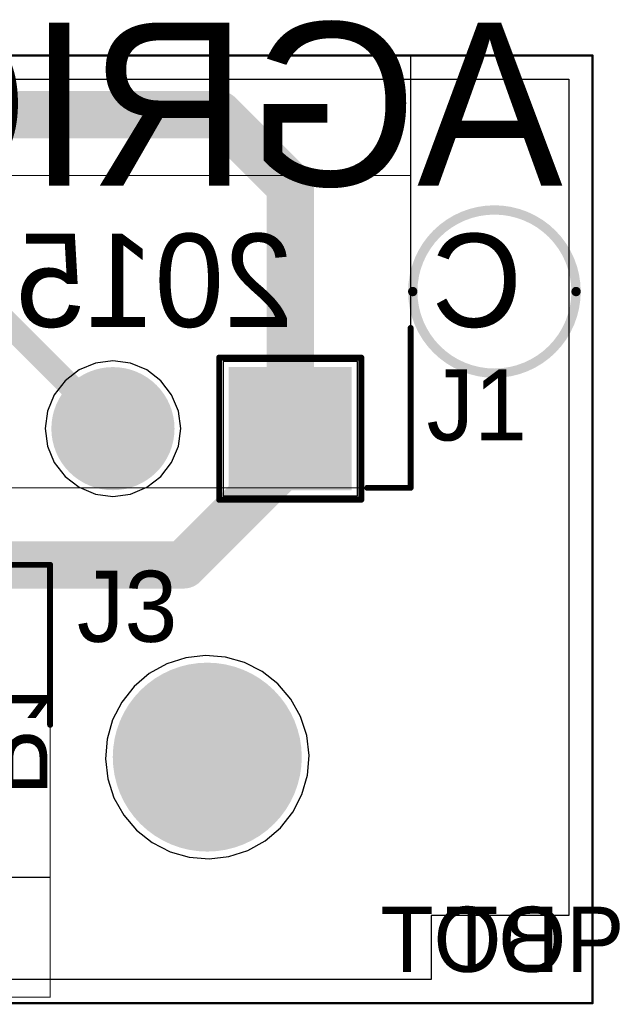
# Model space of a CAD drawing. Extents: x 24.54 to 26.04, y 17.45 to 18.28.
# Tile 6 of 6: x 25.53 to 26.04, y 17.45 to 18.28. Entities that reach past the tile are written whole.
import ezdxf

# ---------------------------------------------------------------- set-up
doc = ezdxf.new("R2010")
doc.units = 0
doc.layers.get('0').update_dxf_attribs({"linetype": 'CONTINUOUS'})
for name, color, linetype in [('BOTTOMLAYER', 5, 'CONTINUOUS'), ('BOTTOMOVERLAY', 54, 'CONTINUOUS'), ('BOTTOMSOLDER', 6, 'CONTINUOUS'), ('MECHANICAL11', 56, 'CONTINUOUS'), ('MECHANICAL3', 76, 'CONTINUOUS'), ('MECHANICAL5', 56, 'CONTINUOUS'), ('MECHANICAL7', 56, 'CONTINUOUS'), ('MULTILAYER', 9, 'CONTINUOUS'), ('TOPLAYER', 1, 'CONTINUOUS'), ('TOPOVERLAY', 2, 'CONTINUOUS'), ('TOPSOLDER', 216, 'CONTINUOUS')]:
    doc.layers.add(name, color=color, linetype=linetype)

# ---------------------------------------------------------------- blocks, each defined once
blk = doc.blocks.new('ECH381R_03P_7')
at = {"layer": 'BOTTOMLAYER', "const_width": 0.05}
for points in [[(-0.17461, -0.135, 1), (-0.12461, -0.135, 1)], [(-0.02461, -0.135, 1), (0.02539, -0.135, 1)]]:
    blk.add_lwpolyline(points, format="xyb", close=True, dxfattribs=at)
at = {"layer": 'BOTTOMLAYER'}
blk.add_solid([(0.1, -0.185), (0.2, -0.185), (0.1, -0.085), (0.2, -0.085)], dxfattribs=at)
at = {"layer": 'BOTTOMSOLDER', "const_width": 0.05197}
for points in [[(-0.17559, -0.135, 1), (-0.12362, -0.135, 1)], [(-0.02559, -0.135, 1), (0.02638, -0.135, 1)]]:
    blk.add_lwpolyline(points, format="xyb", close=True, dxfattribs=at)
at = {"layer": 'BOTTOMSOLDER'}
blk.add_solid([(0.09803, -0.18697), (0.20197, -0.18697), (0.09803, -0.08303), (0.20197, -0.08303)], dxfattribs=at)
at = {"layer": 'MECHANICAL3', "const_width": 0.001}
for points in [[(0.25197, 0.18), (-0.25197, 0.18)], [(-0.25197, 0.18), (-0.25197, -0.185)], [(0.25197, 0.18), (0.25197, -0.185)], [(0.25197, 0.07874), (-0.25197, 0.07874)], [(0.25197, -0.185), (-0.25197, -0.185)], [(0.16, -0.185), (0.14, -0.185)]]:
    blk.add_lwpolyline(points, dxfattribs=at)
at = {"layer": 'MECHANICAL3', "const_width": 0.0005}
for points in [[(-0.25222, 0.18, 1), (-0.25172, 0.18, 1)], [(-0.25222, 0.18, 1), (-0.25172, 0.18, 1)], [(0.25172, 0.18, 1), (0.25222, 0.18, 1)], [(0.25172, 0.18, 1), (0.25222, 0.18, 1)], [(-0.25222, 0.07874, 1), (-0.25172, 0.07874, 1)], [(0.25172, 0.07874, 1), (0.25222, 0.07874, 1)], [(-0.25222, -0.185, 1), (-0.25172, -0.185, 1)], [(-0.25222, -0.185, 1), (-0.25172, -0.185, 1)], [(0.13975, -0.185, 1), (0.14025, -0.185, 1)], [(0.15975, -0.185, 1), (0.16025, -0.185, 1)], [(0.25172, -0.185, 1), (0.25222, -0.185, 1)], [(0.25172, -0.185, 1), (0.25222, -0.185, 1)]]:
    blk.add_lwpolyline(points, format="xyb", close=True, dxfattribs=at)
at = {"layer": 'MECHANICAL7', "const_width": 0.002}
for points in [[(0, 0.01575), (0, -0.01575)], [(0.01575, 0), (-0.01575, 0)]]:
    blk.add_lwpolyline(points, dxfattribs=at)
at = {"layer": 'MECHANICAL7', "const_width": 0.001}
for points in [[(-0.0005, 0.01575, 1), (0.0005, 0.01575, 1)], [(-0.01625, 0, 1), (-0.01525, 0, 1)], [(0.01525, 0, 1), (0.01625, 0, 1)], [(-0.0005, -0.01575, 1), (0.0005, -0.01575, 1)]]:
    blk.add_lwpolyline(points, format="xyb", close=True, dxfattribs=at)
at = {"layer": 'MULTILAYER', "const_width": 0.05}
for points in [[(-0.17461, -0.135, 1), (-0.12461, -0.135, 1)], [(-0.02461, -0.135, 1), (0.02539, -0.135, 1)]]:
    blk.add_lwpolyline(points, format="xyb", close=True, dxfattribs=at)
at = {"layer": 'MULTILAYER'}
blk.add_solid([(0.1, -0.185), (0.2, -0.185), (0.1, -0.085), (0.2, -0.085)], dxfattribs=at)
at = {"layer": 'TOPLAYER', "const_width": 0.05}
for points in [[(-0.17461, -0.135, 1), (-0.12461, -0.135, 1)], [(-0.02461, -0.135, 1), (0.02539, -0.135, 1)]]:
    blk.add_lwpolyline(points, format="xyb", close=True, dxfattribs=at)
at = {"layer": 'TOPLAYER'}
blk.add_solid([(0.1, -0.185), (0.2, -0.185), (0.1, -0.085), (0.2, -0.085)], dxfattribs=at)
at = {"layer": 'TOPOVERLAY', "const_width": 0.005}
for points in [[(-0.25197, -0.05), (-0.25197, -0.185)], [(0.25197, -0.05), (0.25197, -0.185)], [(0.09, -0.075), (0.09, -0.195)], [(0.21, -0.075), (0.09, -0.075)], [(0.21, -0.075), (0.21, -0.195)], [(-0.215, -0.185), (-0.25197, -0.185)], [(0.25197, -0.185), (0.215, -0.185)], [(0.21, -0.195), (0.09, -0.195)]]:
    blk.add_lwpolyline(points, dxfattribs=at)
at = {"layer": 'TOPOVERLAY', "const_width": 0.0025}
for points in [[(-0.25322, -0.05, 1), (-0.25072, -0.05, 1)], [(0.25072, -0.05, 1), (0.25322, -0.05, 1)], [(0.08875, -0.075, 1), (0.09125, -0.075, 1)], [(0.08875, -0.075, 1), (0.09125, -0.075, 1)], [(0.20875, -0.075, 1), (0.21125, -0.075, 1)], [(0.20875, -0.075, 1), (0.21125, -0.075, 1)], [(-0.25322, -0.185, 1), (-0.25072, -0.185, 1)], [(-0.25322, -0.185, 1), (-0.25072, -0.185, 1)], [(-0.21625, -0.185, 1), (-0.21375, -0.185, 1)], [(0.21375, -0.185, 1), (0.21625, -0.185, 1)], [(0.25072, -0.185, 1), (0.25322, -0.185, 1)], [(0.25072, -0.185, 1), (0.25322, -0.185, 1)], [(0.08875, -0.195, 1), (0.09125, -0.195, 1)], [(0.08875, -0.195, 1), (0.09125, -0.195, 1)], [(0.20875, -0.195, 1), (0.21125, -0.195, 1)], [(0.20875, -0.195, 1), (0.21125, -0.195, 1)]]:
    blk.add_lwpolyline(points, format="xyb", close=True, dxfattribs=at)
at = {"layer": 'TOPSOLDER', "const_width": 0.05197}
for points in [[(-0.17559, -0.135, 1), (-0.12362, -0.135, 1)], [(-0.02559, -0.135, 1), (0.02638, -0.135, 1)]]:
    blk.add_lwpolyline(points, format="xyb", close=True, dxfattribs=at)
at = {"layer": 'TOPSOLDER'}
blk.add_solid([(0.09803, -0.18697), (0.20197, -0.18697), (0.09803, -0.08303), (0.20197, -0.08303)], dxfattribs=at)
at = {"layer": 'MECHANICAL5'}
blk.add_text('J3', height=0.049213, rotation=180, dxfattribs=at).set_placement((0.02539, 0.03))
blk = doc.blocks.new('ECH381R_05P_9')
at = {"layer": 'BOTTOMLAYER', "const_width": 0.05}
for points in [[(-0.32461, -0.135, 1), (-0.27461, -0.135, 1)], [(-0.17461, -0.135, 1), (-0.12461, -0.135, 1)], [(-0.02461, -0.135, 1), (0.02539, -0.135, 1)], [(0.12539, -0.135, 1), (0.17539, -0.135, 1)]]:
    blk.add_lwpolyline(points, format="xyb", close=True, dxfattribs=at)
at = {"layer": 'BOTTOMLAYER'}
blk.add_solid([(0.25, -0.185), (0.35, -0.185), (0.25, -0.085), (0.35, -0.085)], dxfattribs=at)
at = {"layer": 'BOTTOMSOLDER', "const_width": 0.05197}
for points in [[(-0.32559, -0.135, 1), (-0.27362, -0.135, 1)], [(-0.17559, -0.135, 1), (-0.12362, -0.135, 1)], [(-0.02559, -0.135, 1), (0.02638, -0.135, 1)], [(0.12441, -0.135, 1), (0.17638, -0.135, 1)]]:
    blk.add_lwpolyline(points, format="xyb", close=True, dxfattribs=at)
at = {"layer": 'BOTTOMSOLDER'}
blk.add_solid([(0.24803, -0.18697), (0.35197, -0.18697), (0.24803, -0.08303), (0.35197, -0.08303)], dxfattribs=at)
at = {"layer": 'MECHANICAL3', "const_width": 0.001}
for points in [[(-0.40157, -0.185), (-0.40157, 0.18)], [(-0.40157, 0.18), (0.40157, 0.18)], [(0.40157, -0.185), (0.40157, 0.18)], [(-0.40157, 0.07874), (0.40157, 0.07874)], [(-0.40157, -0.185), (0.40157, -0.185)], [(0.29, -0.185), (0.31, -0.185)]]:
    blk.add_lwpolyline(points, dxfattribs=at)
at = {"layer": 'MECHANICAL3', "const_width": 0.0005}
for points in [[(-0.40182, 0.18, 1), (-0.40132, 0.18, 1)], [(-0.40182, 0.18, 1), (-0.40132, 0.18, 1)], [(0.40132, 0.18, 1), (0.40182, 0.18, 1)], [(0.40132, 0.18, 1), (0.40182, 0.18, 1)], [(-0.40182, 0.07874, 1), (-0.40132, 0.07874, 1)], [(0.40132, 0.07874, 1), (0.40182, 0.07874, 1)], [(-0.40182, -0.185, 1), (-0.40132, -0.185, 1)], [(-0.40182, -0.185, 1), (-0.40132, -0.185, 1)], [(0.28975, -0.185, 1), (0.29025, -0.185, 1)], [(0.30975, -0.185, 1), (0.31025, -0.185, 1)], [(0.40132, -0.185, 1), (0.40182, -0.185, 1)], [(0.40132, -0.185, 1), (0.40182, -0.185, 1)]]:
    blk.add_lwpolyline(points, format="xyb", close=True, dxfattribs=at)
at = {"layer": 'MECHANICAL7', "const_width": 0.002}
for points in [[(0, -0.01575), (0, 0.01575)], [(-0.01575, 0), (0.01575, 0)]]:
    blk.add_lwpolyline(points, dxfattribs=at)
at = {"layer": 'MECHANICAL7', "const_width": 0.001}
for points in [[(-0.0005, 0.01575, 1), (0.0005, 0.01575, 1)], [(-0.01625, 0, 1), (-0.01525, 0, 1)], [(0.01525, 0, 1), (0.01625, 0, 1)], [(-0.0005, -0.01575, 1), (0.0005, -0.01575, 1)]]:
    blk.add_lwpolyline(points, format="xyb", close=True, dxfattribs=at)
at = {"layer": 'MULTILAYER', "const_width": 0.05}
for points in [[(-0.32461, -0.135, 1), (-0.27461, -0.135, 1)], [(-0.17461, -0.135, 1), (-0.12461, -0.135, 1)], [(-0.02461, -0.135, 1), (0.02539, -0.135, 1)], [(0.12539, -0.135, 1), (0.17539, -0.135, 1)]]:
    blk.add_lwpolyline(points, format="xyb", close=True, dxfattribs=at)
at = {"layer": 'MULTILAYER'}
blk.add_solid([(0.25, -0.185), (0.35, -0.185), (0.25, -0.085), (0.35, -0.085)], dxfattribs=at)
at = {"layer": 'TOPLAYER', "const_width": 0.05}
for points in [[(-0.32461, -0.135, 1), (-0.27461, -0.135, 1)], [(-0.17461, -0.135, 1), (-0.12461, -0.135, 1)], [(-0.02461, -0.135, 1), (0.02539, -0.135, 1)], [(0.12539, -0.135, 1), (0.17539, -0.135, 1)]]:
    blk.add_lwpolyline(points, format="xyb", close=True, dxfattribs=at)
at = {"layer": 'TOPLAYER'}
blk.add_solid([(0.25, -0.185), (0.35, -0.185), (0.25, -0.085), (0.35, -0.085)], dxfattribs=at)
at = {"layer": 'TOPOVERLAY', "const_width": 0.005}
for points in [[(-0.40157, -0.185), (-0.40157, -0.05)], [(0.40157, -0.185), (0.40157, -0.05)], [(0.24, -0.075), (0.36, -0.075)], [(0.24, -0.195), (0.24, -0.075)], [(0.36, -0.195), (0.36, -0.075)], [(-0.40157, -0.185), (-0.365, -0.185)], [(0.365, -0.185), (0.40157, -0.185)], [(0.24, -0.195), (0.36, -0.195)]]:
    blk.add_lwpolyline(points, dxfattribs=at)
at = {"layer": 'TOPOVERLAY', "const_width": 0.0025}
for points in [[(-0.40282, -0.05, 1), (-0.40032, -0.05, 1)], [(0.40032, -0.05, 1), (0.40282, -0.05, 1)], [(0.23875, -0.075, 1), (0.24125, -0.075, 1)], [(0.23875, -0.075, 1), (0.24125, -0.075, 1)], [(0.35875, -0.075, 1), (0.36125, -0.075, 1)], [(0.35875, -0.075, 1), (0.36125, -0.075, 1)], [(-0.40282, -0.185, 1), (-0.40032, -0.185, 1)], [(-0.40282, -0.185, 1), (-0.40032, -0.185, 1)], [(-0.36625, -0.185, 1), (-0.36375, -0.185, 1)], [(0.36375, -0.185, 1), (0.36625, -0.185, 1)], [(0.40032, -0.185, 1), (0.40282, -0.185, 1)], [(0.40032, -0.185, 1), (0.40282, -0.185, 1)], [(0.23875, -0.195, 1), (0.24125, -0.195, 1)], [(0.23875, -0.195, 1), (0.24125, -0.195, 1)], [(0.35875, -0.195, 1), (0.36125, -0.195, 1)], [(0.35875, -0.195, 1), (0.36125, -0.195, 1)]]:
    blk.add_lwpolyline(points, format="xyb", close=True, dxfattribs=at)
at = {"layer": 'TOPSOLDER', "const_width": 0.05197}
for points in [[(-0.32559, -0.135, 1), (-0.27362, -0.135, 1)], [(-0.17559, -0.135, 1), (-0.12362, -0.135, 1)], [(-0.02559, -0.135, 1), (0.02638, -0.135, 1)], [(0.12441, -0.135, 1), (0.17638, -0.135, 1)]]:
    blk.add_lwpolyline(points, format="xyb", close=True, dxfattribs=at)
at = {"layer": 'TOPSOLDER'}
blk.add_solid([(0.24803, -0.18697), (0.35197, -0.18697), (0.24803, -0.08303), (0.35197, -0.08303)], dxfattribs=at)
at = {"layer": 'MECHANICAL5'}
blk.add_text('J1', height=0.049213, dxfattribs=at).set_placement((-0.045, -0.015))

msp = doc.modelspace()

# ---------------------------------------------------------------- linework, layer by layer
at = {"layer": 'BOTTOMLAYER'}
for p, q in [((24.56224, 18.22909), (25.99724, 18.22909)), ((25.99724, 18.22909), (25.99724, 17.523)), ((25.59784, 17.98933), (25.58405, 17.98362)), ((25.61264, 17.99128), (25.59784, 17.98933)), ((25.62744, 17.98933), (25.61264, 17.99128)), ((25.64123, 17.98362), (25.62744, 17.98933)), ((25.81894, 17.99079), (25.70555, 17.99079)), ((25.70555, 17.99079), (25.70555, 17.8774)), ((25.81894, 17.8774), (25.81894, 17.99079)), ((25.58405, 17.98362), (25.5722, 17.97453)), ((25.65307, 17.97453), (25.64123, 17.98362)), ((25.5722, 17.97453), (25.56312, 17.96269)), ((25.66216, 17.96269), (25.65307, 17.97453)), ((25.56312, 17.96269), (25.5574, 17.94889)), ((25.66787, 17.94889), (25.66216, 17.96269)), ((25.5574, 17.94889), (25.55546, 17.93409)), ((25.66982, 17.93409), (25.66787, 17.94889)), ((25.55546, 17.93409), (25.5574, 17.91929)), ((25.66787, 17.91929), (25.66982, 17.93409)), ((25.5574, 17.91929), (25.56312, 17.9055)), ((25.66216, 17.9055), (25.66787, 17.91929)), ((25.56312, 17.9055), (25.5722, 17.89366)), ((25.65307, 17.89366), (25.66216, 17.9055)), ((25.5722, 17.89366), (25.58405, 17.88457)), ((25.64123, 17.88457), (25.65307, 17.89366)), ((25.58405, 17.88457), (25.59784, 17.87886)), ((25.62744, 17.87886), (25.64123, 17.88457)), ((25.59784, 17.87886), (25.61264, 17.87691)), ((25.61264, 17.87691), (25.62744, 17.87886)), ((25.70555, 17.8774), (25.81894, 17.8774)), ((25.67403, 17.74066), (25.65801, 17.7355)), ((25.69075, 17.7426), (25.67403, 17.74066)), ((25.70752, 17.74125), (25.69075, 17.7426)), ((25.72371, 17.73664), (25.70752, 17.74125)), ((25.65801, 17.7355), (25.64331, 17.72731)), ((25.73868, 17.72897), (25.72371, 17.73664)), ((25.64331, 17.72731), (25.63049, 17.71641)), ((25.75188, 17.71852), (25.73868, 17.72897)), ((25.63049, 17.71641), (25.62004, 17.70321)), ((25.76278, 17.7057), (25.75188, 17.71852)), ((25.77097, 17.691), (25.76278, 17.7057)), ((25.62004, 17.70321), (25.61237, 17.68823)), ((25.77614, 17.67499), (25.77097, 17.691)), ((25.61237, 17.68823), (25.60777, 17.67205)), ((25.77808, 17.65827), (25.77614, 17.67499)), ((25.60777, 17.67205), (25.60641, 17.65527)), ((25.77672, 17.6415), (25.77808, 17.65827)), ((25.60641, 17.65527), (25.60835, 17.63856)), ((25.77212, 17.62531), (25.77672, 17.6415)), ((25.60835, 17.63856), (25.61352, 17.62254)), ((25.61352, 17.62254), (25.62171, 17.60784)), ((25.76444, 17.61033), (25.77212, 17.62531)), ((25.62171, 17.60784), (25.63261, 17.59502)), ((25.754, 17.59714), (25.76444, 17.61033)), ((25.63261, 17.59502), (25.6458, 17.58457)), ((25.74118, 17.58624), (25.754, 17.59714)), ((25.6458, 17.58457), (25.66078, 17.5769)), ((25.72648, 17.57805), (25.74118, 17.58624)), ((25.66078, 17.5769), (25.67697, 17.5723)), ((25.69374, 17.57094), (25.71046, 17.57288)), ((25.71046, 17.57288), (25.72648, 17.57805)), ((25.67697, 17.5723), (25.69374, 17.57094)), ((25.99724, 17.523), (25.88118, 17.523)), ((25.88118, 17.523), (25.88118, 17.46909)), ((25.88118, 17.46909), (25.11695, 17.46909))]:
    msp.add_line(p, q, dxfattribs=at)
at = {"layer": 'BOTTOMLAYER', "const_width": 0.07874}
msp.add_lwpolyline([(25.65287, 17.65677, 1), (25.73161, 17.65677, 1)], format="xyb", close=True, dxfattribs=at)
at = {"layer": 'BOTTOMOVERLAY'}
for points, const_width in [([(26.00342, 18.04982, 1), (25.86562, 18.04982, 1)], 0.00787), ([(25.86366, 18.04982, 1), (25.86759, 18.04982, 1)], 0.00394), ([(26.00145, 18.04982, 1), (26.00539, 18.04982, 1)], 0.00394)]:
    msp.add_lwpolyline(points, format="xyb", close=True, dxfattribs=dict(at, const_width=const_width))
at = {"layer": 'BOTTOMSOLDER', "const_width": 0.07974}
msp.add_lwpolyline([(25.65237, 17.65677, 1), (25.73211, 17.65677, 1)], format="xyb", close=True, dxfattribs=at)
at = {"layer": 'MECHANICAL11', "const_width": 0.002}
for points in [[(24.54224, 18.24909), (26.01724, 18.24909)], [(26.01724, 17.44909), (26.01724, 18.24909)], [(24.54224, 17.44909), (26.01724, 17.44909)]]:
    msp.add_lwpolyline(points, dxfattribs=at)
at = {"layer": 'MECHANICAL11', "const_width": 0.001}
for points in [[(26.01674, 18.24909, 1), (26.01774, 18.24909, 1)], [(26.01674, 18.24909, 1), (26.01774, 18.24909, 1)], [(26.01674, 17.44909, 1), (26.01774, 17.44909, 1)], [(26.01674, 17.44909, 1), (26.01774, 17.44909, 1)]]:
    msp.add_lwpolyline(points, format="xyb", close=True, dxfattribs=at)
at = {"layer": 'MULTILAYER', "const_width": 0.07874}
msp.add_lwpolyline([(25.65287, 17.65677, 1), (25.73161, 17.65677, 1)], format="xyb", close=True, dxfattribs=at)
at = {"layer": 'TOPLAYER'}
for points, const_width in [([(24.89724, 18.19909), (25.70224, 18.19909)], 0.04), ([(25.70224, 18.19909), (25.76224, 18.13909)], 0.04), ([(25.76224, 17.93409), (25.76224, 18.13909)], 0.04), ([(25.51925, 18.02748), (25.61264, 17.93409)], 0.02), ([(25.76224, 17.90909), (25.76224, 17.93409)], 0.04), ([(25.67224, 17.81909), (25.76224, 17.90909)], 0.04), ([(25.50724, 17.81909), (25.67224, 17.81909)], 0.04)]:
    msp.add_lwpolyline(points, dxfattribs=dict(at, const_width=const_width))
for points, const_width in [([(25.69224, 18.19909, 1), (25.71224, 18.19909, 1)], 0.02), ([(25.69224, 18.19909, 1), (25.71224, 18.19909, 1)], 0.02), ([(25.75224, 18.13909, 1), (25.77224, 18.13909, 1)], 0.02), ([(25.75224, 18.13909, 1), (25.77224, 18.13909, 1)], 0.02), ([(25.75224, 17.93409, 1), (25.77224, 17.93409, 1)], 0.02), ([(25.75224, 17.93409, 1), (25.77224, 17.93409, 1)], 0.02), ([(25.60764, 17.93409, 1), (25.61764, 17.93409, 1)], 0.01), ([(25.75224, 17.90909, 1), (25.77224, 17.90909, 1)], 0.02), ([(25.75224, 17.90909, 1), (25.77224, 17.90909, 1)], 0.02), ([(25.66224, 17.81909, 1), (25.68224, 17.81909, 1)], 0.02), ([(25.66224, 17.81909, 1), (25.68224, 17.81909, 1)], 0.02), ([(25.65287, 17.65677, 1), (25.73161, 17.65677, 1)], 0.07874)]:
    msp.add_lwpolyline(points, format="xyb", close=True, dxfattribs=dict(at, const_width=const_width))
at = {"layer": 'TOPSOLDER', "const_width": 0.07974}
msp.add_lwpolyline([(25.65237, 17.65677, 1), (25.73211, 17.65677, 1)], format="xyb", close=True, dxfattribs=at)

# ---------------------------------------------------------------- block references
for name, p, rotation in [('ECH381R_05P_9', (25.46224, 18.06909), 360), ('ECH381R_03P_7', (25.30764, 17.63409), 180)]:
    msp.add_blockref(name, p, dxfattribs=dict(rotation=rotation))

# ---------------------------------------------------------------- texts
at = {"layer": 'BOTTOMLAYER', "text_generation_flag": 2}
msp.add_text('BOT', height=0.055, rotation=360, dxfattribs=at).set_placement((25.98943, 17.47547))
at = {"layer": 'BOTTOMOVERLAY', "text_generation_flag": 2}
for s, height, rotation, p in [('AGRIGEL', 0.137795, 360, (25.99224, 18.13909)), ('C    2015', 0.07874, 360, (25.95793, 18.01992)), ('R1', 0.06, 270, (25.49724, 17.62409))]:
    msp.add_text(s, height=height, rotation=rotation, dxfattribs=at).set_placement(p)
at = {"layer": 'TOPLAYER'}
msp.add_text('TOP', height=0.055, rotation=360, dxfattribs=at).set_placement((25.89293, 17.47547))
at = {"layer": 'TOPOVERLAY'}
for s, p in [('J1', (25.87724, 17.92409)), ('J3', (25.58224, 17.75409))]:
    msp.add_text(s, height=0.06, rotation=360, dxfattribs=at).set_placement(p)

doc.saveas('drawing.dxf')
